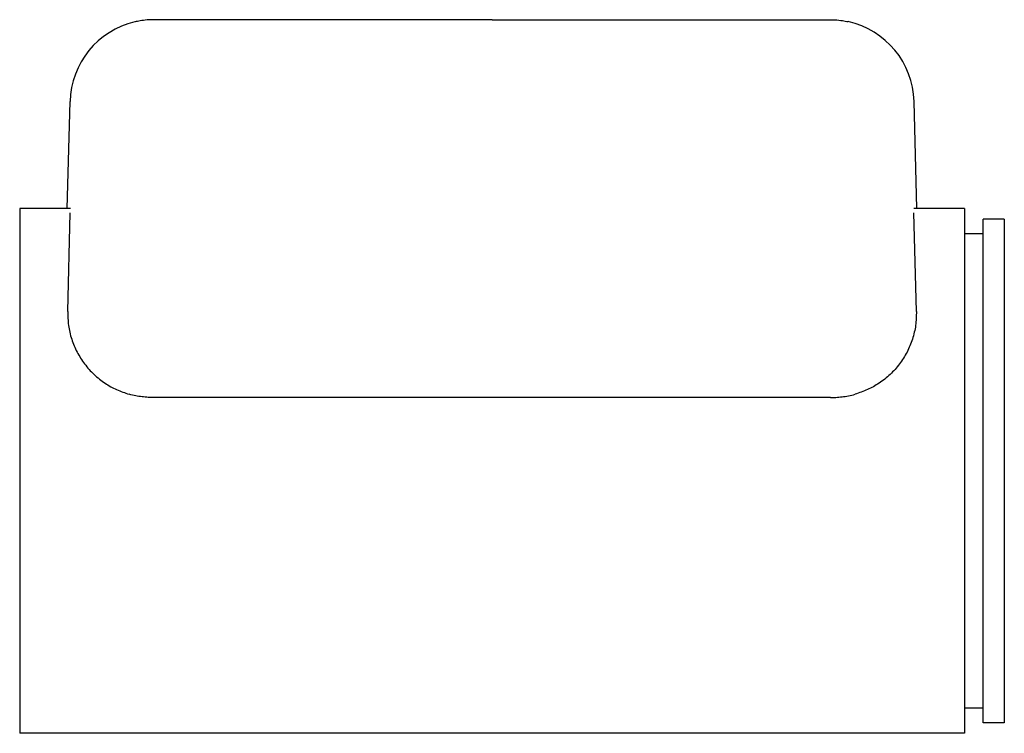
# Model space of a CAD drawing. Header units: millimetres. Extents: x 3476.466 to 3476.935, y 2145.012 to 2145.352.
import ezdxf

# ---------------------------------------------------------------- set-up
doc = ezdxf.new("R2010")
doc.units = ezdxf.units.MM
doc.layers.add('3', color=3, linetype='Continuous')

msp = doc.modelspace()

# ---------------------------------------------------------------- linework, layer by layer
at = {"layer": '3'}
for p, q in [((3476.860622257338, 2145.350891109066), (3476.860591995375, 2145.350902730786)), ((3476.488671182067, 2145.261817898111), (3476.490007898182, 2145.312864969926)), ((3476.893384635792, 2145.261817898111), (3476.892047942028, 2145.312864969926)), ((3476.466027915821, 2145.261817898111), (3476.466027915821, 2145.011817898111)), ((3476.490185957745, 2145.261817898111), (3476.466027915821, 2145.261817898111)), ((3476.488894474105, 2145.212864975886), (3476.490133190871, 2145.259817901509)), ((3476.9160279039, 2145.261817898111), (3476.891869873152, 2145.261817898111)), ((3476.893161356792, 2145.212864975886), (3476.891922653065, 2145.259817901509)), ((3476.9160279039, 2145.261817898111), (3476.9160279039, 2145.011817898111)), ((3476.935027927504, 2145.256817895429), (3476.925027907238, 2145.256817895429)), ((3476.925027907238, 2145.016817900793), (3476.925027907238, 2145.256817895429)), ((3476.935027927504, 2145.256817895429), (3476.935027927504, 2145.016817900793)), ((3476.925027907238, 2145.249817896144), (3476.9160279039, 2145.249817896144)), ((3476.852161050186, 2145.17181789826), (3476.529894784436, 2145.17181789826)), ((3476.925027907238, 2145.023817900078), (3476.9160279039, 2145.023817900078)), ((3476.935027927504, 2145.016817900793), (3476.925027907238, 2145.016817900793)), ((3476.9160279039, 2145.011817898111), (3476.466027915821, 2145.011817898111))]:
    msp.add_line(p, q, dxfattribs=at)
for centre, radius, start, end in [((3476.53000585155, 2145.31181359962), 0.04001176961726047, 103.2641349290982, 178.4942838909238), ((3476.852061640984, 2145.311817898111), 0.04000000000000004, 1.499999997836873, 77.64222127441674)]:
    msp.add_arc(centre, radius, start, end, dxfattribs=at)
for points, knots in [([(3476.529994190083, 2145.351817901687), (3476.528516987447, 2145.351766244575), (3476.525562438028, 2145.351662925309), (3476.522938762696, 2145.351197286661), (3476.521464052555, 2145.350908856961), (3476.520972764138, 2145.350793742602), (3476.520825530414, 2145.350757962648)], [0, 0, 0, 0, 0.1774767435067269, 0.3549708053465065, 0.4774695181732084, 0.5861528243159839, 0.5861528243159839, 0.5861528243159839, 0.5861528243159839]), ([(3476.691027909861, 2145.351817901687), (3476.687585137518, 2145.351817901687), (3476.680699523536, 2145.351817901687), (3476.670357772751, 2145.351817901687), (3476.660043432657, 2145.351817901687), (3476.648738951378, 2145.351817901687), (3476.636597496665, 2145.351817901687), (3476.62365926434, 2145.351817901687), (3476.611057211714, 2145.351817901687), (3476.598802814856, 2145.351817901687), (3476.587103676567, 2145.351817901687), (3476.575943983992, 2145.351817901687), (3476.565516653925, 2145.351817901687), (3476.556158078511, 2145.351817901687), (3476.547975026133, 2145.351817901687), (3476.540900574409, 2145.351817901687), (3476.534748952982, 2145.351817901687), (3476.531579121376, 2145.351817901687), (3476.529994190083, 2145.351817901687)], [0, 0, 0, 0, 0.04880100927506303, 0.09760300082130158, 0.1471841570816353, 0.1967660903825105, 0.2617158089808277, 0.3266667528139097, 0.3933333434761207, 0.4600002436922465, 0.5279981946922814, 0.5959953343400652, 0.6659872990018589, 0.7359771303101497, 0.8010142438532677, 0.8660489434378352, 0.9330238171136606, 1, 1, 1, 1]), ([(3476.691027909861, 2145.351817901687), (3476.694470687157, 2145.351817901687), (3476.701356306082, 2145.351817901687), (3476.711698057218, 2145.351817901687), (3476.722012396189, 2145.351817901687), (3476.733316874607, 2145.351817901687), (3476.745458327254, 2145.351817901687), (3476.758396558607, 2145.351817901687), (3476.770998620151, 2145.351817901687), (3476.783253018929, 2145.351817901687), (3476.794952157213, 2145.351817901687), (3476.806111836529, 2145.351817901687), (3476.816539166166, 2145.351817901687), (3476.825897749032, 2145.351817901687), (3476.834080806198, 2145.351817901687), (3476.841155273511, 2145.351817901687), (3476.847306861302, 2145.351817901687), (3476.850476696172, 2145.351817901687), (3476.852061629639, 2145.351817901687)], [0, 0, 0, 0, 0.04880107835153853, 0.09760306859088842, 0.1471841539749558, 0.1967661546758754, 0.2617158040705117, 0.3266667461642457, 0.3933333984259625, 0.4600002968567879, 0.5279982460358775, 0.595995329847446, 0.665987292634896, 0.7359771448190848, 0.8010142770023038, 0.8660489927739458, 0.9330238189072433, 1, 1, 1, 1]), ([(3476.852061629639, 2145.351817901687), (3476.853539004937, 2145.351766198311), (3476.856493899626, 2145.351662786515), (3476.859115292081, 2145.351197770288), (3476.860222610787, 2145.350980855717), (3476.860576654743, 2145.350905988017), (3476.860591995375, 2145.350902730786)], [0, 0, 0, 0, 0.2442976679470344, 0.4886191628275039, 0.6572392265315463, 0.6649866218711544, 0.6649866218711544, 0.6649866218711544, 0.6649866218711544]), ([(3476.488894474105, 2145.212864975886), (3476.488947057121, 2145.210627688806), (3476.489052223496, 2145.206153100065), (3476.490620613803, 2145.19959133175), (3476.493207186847, 2145.193386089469), (3476.496801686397, 2145.18768820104), (3476.501311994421, 2145.18267626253), (3476.506485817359, 2145.178569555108), (3476.512123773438, 2145.1753637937), (3476.51612305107, 2145.174029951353), (3476.518122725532, 2145.173363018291)], [0, 0, 0, 0, 0.1267540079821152, 0.2535088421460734, 0.3802471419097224, 0.5069885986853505, 0.6340610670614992, 0.7611384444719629, 0.8805670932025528, 1, 1, 1, 1]), ([(3476.893161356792, 2145.212864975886), (3476.893108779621, 2145.210627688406), (3476.893003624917, 2145.206153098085), (3476.891435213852, 2145.199591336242), (3476.888848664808, 2145.193386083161), (3476.885254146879, 2145.187688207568), (3476.880743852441, 2145.182676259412), (3476.875570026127, 2145.178569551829), (3476.869932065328, 2145.175363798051), (3476.865932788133, 2145.174029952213), (3476.863933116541, 2145.173363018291)], [0, 0, 0, 0, 0.1267539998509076, 0.2535088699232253, 0.380247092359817, 0.5069886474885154, 0.6340610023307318, 0.7611383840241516, 0.8805672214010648, 1, 1, 1, 1]), ([(3476.529894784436, 2145.17181789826), (3476.529030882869, 2145.171828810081), (3476.527279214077, 2145.171850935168), (3476.524351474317, 2145.172099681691), (3476.521256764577, 2145.172559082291), (3476.51917835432, 2145.173092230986), (3476.518122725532, 2145.173363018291)], [0, 0, 0, 0, 0.2442779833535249, 0.4953042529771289, 0.7436640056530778, 0.9999999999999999, 0.9999999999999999, 0.9999999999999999, 0.9999999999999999]), ([(3476.852161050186, 2145.17181789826), (3476.853024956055, 2145.17182880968), (3476.85477662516, 2145.171850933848), (3476.857704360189, 2145.172099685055), (3476.860799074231, 2145.172559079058), (3476.862877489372, 2145.173092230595), (3476.863933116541, 2145.173363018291)], [0, 0, 0, 0, 0.2442785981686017, 0.4953031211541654, 0.7436644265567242, 1, 1, 1, 1])]:
    msp.add_open_spline(points, degree=3, knots=knots, dxfattribs=at)

doc.saveas('drawing.dxf')
